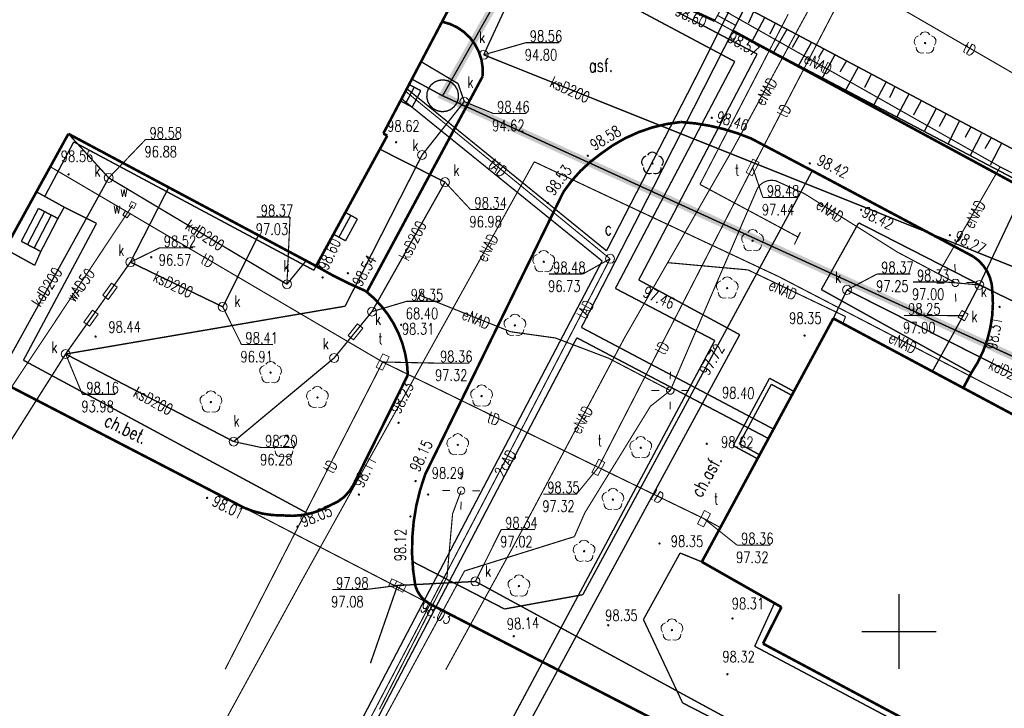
# Model space of a CAD drawing. Header units: metres. Extents: x 7501691 to 7504871, y 5814048 to 5814963.
# Tile 67 of 90: x 7504321 to 7504387, y 5814497 to 5814543. Entities that reach past the tile are written whole.
import ezdxf
from ezdxf.enums import TextEntityAlignment as Align

# ---------------------------------------------------------------- set-up
doc = ezdxf.new("R2010")
doc.units = ezdxf.units.M
doc.header["$MEASUREMENT"] = 0
for name, pattern in [('1', [0]), ('11', [3, 2.5, -0.5]), ('BUD', [0]), ('KOC', [1.5, 1, -0.5]), ('KOJ', [0]), ('UEB', [0]), ('UPC', [0]), ('UPG', [0]), ('UPK', [0]), ('UPT', [0]), ('UPW', [0]), ('WJD', [0]), ('WSQ', [1.75, 1.25, -0.5])]:
    doc.linetypes.add(name, pattern=pattern)
doc.layers.get('0').update_dxf_attribs({"linetype": 'CONTINUOUS'})
for name, color, linetype, lineweight in [('EBTPO_L_2', 7, 'CONTINUOUS', 15), ('EBTPO_L_6', 7, 'WJD', 18), ('EBUPP_L_1', 7, 'BUD', 35), ('EBUPP_L_3', 7, '1', 35), ('KRZYZE_L_0', 7, '1', 18), ('SDROK_T_0', 7, 'CONTINUOUS', 18), ('SDROK_T_1', 7, 'CONTINUOUS', 18), ('SDRPK_L_0', 7, 'KOJ', 35), ('SDRPK_L_1', 7, '11', 15), ('SDRPK_L_2', 7, 'KOC', 18), ('SDRPK_L_3', 7, 'KOJ', 35), ('SDRPK_L_5', 7, '11', 18), ('SZZPZ_T_0', 3, 'CONTINUOUS', 18), ('UCCOA_T_0', 6, 'CONTINUOUS', 18), ('UCCOC_T_0', 6, 'CONTINUOUS', 15), ('UCCOO_T_0', 6, 'CONTINUOUS', 15), ('UCCPA_T_1', 6, 'CONTINUOUS', 18), ('UCCPOR_L_1', 6, 'UPC', 18), ('UEEOO_T_0', 1, 'CONTINUOUS', 15), ('UEEPA_T_1', 7, 'CONTINUOUS', 18), ('UEEPA_T_2', 1, 'CONTINUOUS', 18), ('UEEPA_T_3', 1, 'CONTINUOUS', 18), ('UEEPON_L_0', 1, 'UEB', 15), ('UEEPON_L_1', 1, 'UEB', 15), ('UGGPON_L_1', 2, 'UPG', 15), ('UKKOA_T_0', 3, 'CONTINUOUS', 15), ('UKKOA_T_2', 34, 'CONTINUOUS', 15), ('UKKOC_T_0', 3, 'CONTINUOUS', 15), ('UKKOC_T_2', 34, 'CONTINUOUS', 15), ('UKKOO_T_0', 3, 'CONTINUOUS', 15), ('UKKOO_T_2', 34, 'CONTINUOUS', 15), ('UKKPA_L_5', 14, '11', 18), ('UKKPA_T_1', 7, 'CONTINUOUS', 18), ('UKKPA_T_5', 7, 'CONTINUOUS', 18), ('UKKPOD_L_1', 3, 'UPK', 18), ('UKKPOR_L_1', 34, 'UPK', 18), ('UTTOA_T_0', 30, 'CONTINUOUS', 15), ('UTTOC_T_0', 30, 'CONTINUOUS', 15), ('UTTOO_T_0', 30, 'CONTINUOUS', 15), ('UTTPA_T_1', 30, 'CONTINUOUS', 18), ('UTTPO_L_1', 30, 'UPT', 15), ('UWWOA_T_0', 150, 'CONTINUOUS', 15), ('UWWOO_T_0', 150, 'CONTINUOUS', 15), ('UWWPA_T_1', 7, 'CONTINUOUS', 18), ('UWWPO_L_1', 150, 'UPW', 15), ('WUKOS_T_1', 7, 'CONTINUOUS', 15), ('WUKPS_L_6', 7, 'WSQ', 18), ('WWRPH_T_0', 7, 'CONTINUOUS', 15), ('WWRPH_T_1', 7, 'CONTINUOUS', 18)]:
    doc.layers.add(name, color=color, linetype=linetype, lineweight=lineweight)
doc.layers.add('pomiar_18_12_2024', color=7, linetype='CONTINUOUS')
doc.layers.add('ZAKRES', color=7, linetype='CONTINUOUS')
doc.styles.add('STYL_ARIAL', font='simplex', dxfattribs={"width": 0.75, "oblique": 0.1})

# ---------------------------------------------------------------- blocks, each defined once
blk = doc.blocks.new('OTZL')
at = {"linetype": 'Continuous'}
blk.add_circle((0, 0), 0.045, dxfattribs=at)
for centre, start, end in [((0, 0.375), 30.14012, 149.85988), ((-0.357, 0.116), 102.14447, 221.86002), ((0.357, 0.116), 318.13998, 77.85553), ((-0.22, -0.303), 174.14818, 293.85423), ((0.22, -0.303), 246.14577, 5.85182)]:
    blk.add_arc(centre, 0.375, start, end, dxfattribs=at)
blk = doc.blocks.new('fdsgfdhgfjh')
at = {"color": 1, "const_width": 0.5}
blk.add_lwpolyline([(199.493, -172.243), (156.73, -247.896), (288.397, -308.04), (317.034, -289.46), (359.345, -311.135), (375.173, -272.058), (199.493, -172.243)], dxfattribs=at)
at = {"layer": 'EBTPO_L_2', "color": 7, "const_width": 0.075}
for points in [[(175.781, -241.32), (174.915, -242.881)], [(177.012, -241.904), (176.132, -243.552)], [(174.915, -242.881), (176.132, -243.552)], [(175.114, -242.523), (176.326, -243.189)]]:
    blk.add_lwpolyline(points, dxfattribs=at)
at = {"layer": 'EBTPO_L_6', "color": 7, "const_width": 0.09}
for points in [[(154.828, -247.322), (154.252, -248.417)], [(154.485, -247.142), (155.27, -247.555)], [(155.27, -247.555), (154.695, -248.65)], [(153.909, -248.236), (154.695, -248.65)], [(129.567, -254.314), (131.423, -255.337)], [(128.555, -257.624), (129.698, -255.421)], [(129.698, -255.421), (131.002, -256.097)], [(131.423, -255.337), (131.002, -256.097)], [(130.114, -255.636), (128.971, -257.84)], [(130.558, -255.867), (129.415, -258.07)], [(131.002, -256.097), (129.859, -258.3)], [(150.59, -255.891), (149.796, -257.345)], [(150.224, -255.691), (151.029, -256.13)], [(151.029, -256.13), (150.235, -257.585)], [(149.43, -257.145), (150.235, -257.585)], [(129.449, -259.224), (127.464, -258.13)], [(128.555, -257.624), (129.859, -258.3)], [(129.859, -258.3), (129.449, -259.224)], [(176.16, -271.272), (178.593, -266.771)], [(176.567, -271.151), (178.714, -267.177)], [(178.593, -266.771), (180.222, -267.651)], [(178.714, -267.177), (180.079, -267.915)], [(177.788, -272.152), (176.16, -271.272)], [(177.931, -271.889), (176.567, -271.151)]]:
    blk.add_lwpolyline(points, dxfattribs=at)
at = {"layer": 'EBUPP_L_1', "color": 7, "const_width": 0.175}
for points in [[(131.703, -250.438), (123.979, -264.454)], [(148.267, -259.276), (131.703, -250.438)], [(148.267, -259.276), (153.025, -250.561)], [(152.762, -250.417), (153.025, -250.561)], [(182.858, -262.774), (174.064, -279.043)], [(231.224, -288.631), (182.858, -262.774)], [(174.064, -279.043), (179.387, -282.067)], [(179.387, -282.067), (178.154, -284.506)], [(178.154, -284.506), (215.834, -304.612)]]:
    blk.add_lwpolyline(points, dxfattribs=at)
at = {"layer": 'EBUPP_L_3', "color": 7, "const_width": 0.175}
blk.add_lwpolyline([(158.798, -238.942), (152.762, -250.417)], dxfattribs=at)
at = {"layer": 'KRZYZE_L_0', "color": 7, "linetype": '1', "const_width": 0.09}
for points in [[(187.25, -286.2), (187.25, -281.2)], [(184.75, -283.7), (189.75, -283.7)]]:
    blk.add_lwpolyline(points, dxfattribs=at)
at = {"layer": 'pomiar_18_12_2024', "color": 214}
blk.add_point((170.761, -252.422), dxfattribs=at)
at = {"layer": 'SDRPK_L_0', "color": 7, "const_width": 0.175}
for points in [[(-68.946, -165.38), (143.458, -275.428)], [(171.905, -241.499), (174.915, -242.881)], [(176.132, -243.552), (210.558, -262.181)], [(167.324, -251.76), (168.116, -251.203), (168.958, -250.723), (169.841, -250.324), (170.758, -250.01), (171.7, -249.784), (172.659, -249.648)], [(172.659, -249.648), (173.625, -249.74), (174.582, -249.897), (175.527, -250.119), (176.455, -250.403), (177.362, -250.75)], [(181.454, -252.907), (177.362, -250.75)], [(164.812, -254.313), (165.348, -253.59), (165.949, -252.919), (166.609, -252.308), (167.324, -251.76)], [(192.2, -258.628), (181.454, -252.907)], [(164.812, -254.313), (155.557, -273.209)], [(192.2, -258.628), (192.57, -258.906), (192.888, -259.242), (193.145, -259.626), (193.335, -260.047), (193.452, -260.495), (193.494, -260.955)], [(151.572, -260.939), (150.447, -260.431), (149.345, -259.877), (148.267, -259.276)], [(151.572, -260.939), (152.12, -261.41), (152.618, -261.932), (153.063, -262.501), (153.45, -263.111), (153.774, -263.757), (154.034, -264.43), (154.226, -265.127), (154.349, -265.838), (154.401, -266.559)], [(193.494, -260.955), (193.529, -261.776), (193.484, -262.596), (193.358, -263.408), (193.153, -264.203), (192.871, -264.974), (192.514, -265.714), (192.086, -266.415)], [(150.75, -273.919), (154.401, -266.559)], [(192.086, -266.415), (191.548, -267.42)], [(154.906, -280.66), (154.756, -279.59), (154.687, -278.511), (154.7, -277.431), (154.794, -276.354), (154.969, -275.287), (155.224, -274.237), (155.557, -273.209)], [(150.75, -273.919), (150.479, -274.342), (150.135, -274.71), (149.732, -275.009), (149.28, -275.231)], [(149.28, -275.231), (148.678, -275.539), (148.041, -275.766), (147.38, -275.911), (146.707, -275.969), (146.031, -275.939)], [(146.031, -275.939), (145.371, -275.918), (144.716, -275.825), (144.076, -275.661), (143.458, -275.428)], [(155.83, -281.83), (155.521, -281.607), (155.259, -281.332), (155.051, -281.012), (154.906, -280.66)], [(155.83, -281.83), (206.72, -308.03)]]:
    blk.add_lwpolyline(points, dxfattribs=at)
at = {"layer": 'SDRPK_L_1', "color": 7, "const_width": 0.075}
blk.add_lwpolyline([(143.458, -275.428), (155.83, -281.83)], dxfattribs=at)
at = {"layer": 'SDRPK_L_2', "color": 7, "const_width": 0.09}
for points in [[(181.454, -252.907), (166.105, -281.236)], [(184.554, -256.385), (182.055, -260.845)], [(184.554, -256.385), (193.494, -260.955)], [(154.709, -279.018), (160.868, -282.193)]]:
    blk.add_lwpolyline(points, dxfattribs=at)
at = {"layer": 'SDRPK_L_3', "color": 7, "const_width": 0.175}
for points in [[(156.681, -242.942), (157.214, -243.094), (157.716, -243.331), (158.172, -243.646), (158.572, -244.031), (158.903, -244.476), (159.157, -244.969), (159.328, -245.497), (159.411, -246.045), (159.404, -246.6)], [(151.676, -260.982), (159.404, -246.6)]]:
    blk.add_lwpolyline(points, dxfattribs=at)
at = {"layer": 'SDRPK_L_5', "color": 7, "const_width": 0.09}
for points in [[(130.122, -254.62), (132.061, -250.977)], [(132.061, -250.977), (148.12, -259.558)], [(133.582, -256.424), (131.423, -255.337)], [(128.695, -265.569), (133.582, -256.424)], [(148.12, -259.558), (148.267, -259.276)], [(182.055, -260.845), (192.086, -266.415)], [(147.764, -275.838), (128.695, -265.569)], [(172.61, -278.45), (170.158, -282.898)], [(174.064, -279.043), (172.61, -278.45)], [(160.868, -282.193), (166.105, -281.236)], [(178.897, -281.857), (177.6, -284.684)], [(170.158, -282.898), (172.777, -288.468)], [(177.6, -284.684), (201.145, -297.183)], [(172.777, -288.468), (195.381, -300.063)]]:
    blk.add_lwpolyline(points, dxfattribs=at)
at = {"layer": 'SZZPZ_T_0', "color": 7}
for points in [[(188.667, -243.813), (188.804, -243.676), (188.991, -243.626), (189.178, -243.676), (189.315, -243.813)], [(188.355, -244.511), (188.267, -244.338), (188.278, -244.145), (188.383, -243.982), (188.555, -243.894)], [(189.426, -243.894), (189.599, -243.982), (189.704, -244.144), (189.714, -244.338), (189.627, -244.51)], [(188.922, -245.022), (188.731, -245.052), (188.55, -244.983), (188.428, -244.833), (188.397, -244.641)], [(188.991, -244.331), (189.023, -244.344), (189.036, -244.376), (189.023, -244.408), (188.991, -244.421), (188.959, -244.408), (188.946, -244.376), (188.959, -244.344), (188.991, -244.331)], [(189.584, -244.641), (189.554, -244.832), (189.432, -244.983), (189.251, -245.052), (189.06, -245.022)], [(176.82, -257.719), (176.732, -257.546), (176.743, -257.353), (176.848, -257.19), (177.02, -257.102)], [(177.132, -257.021), (177.269, -256.884), (177.456, -256.834), (177.643, -256.884), (177.78, -257.021)], [(177.891, -257.102), (178.064, -257.19), (178.169, -257.353), (178.18, -257.546), (178.092, -257.719)], [(177.387, -258.231), (177.196, -258.261), (177.015, -258.191), (176.893, -258.041), (176.863, -257.85)], [(177.456, -257.539), (177.488, -257.553), (177.501, -257.584), (177.488, -257.616), (177.456, -257.629), (177.424, -257.616), (177.411, -257.584), (177.424, -257.553), (177.456, -257.539)], [(178.049, -257.85), (178.019, -258.041), (177.897, -258.191), (177.716, -258.261), (177.525, -258.231)], [(162.854, -259.118), (162.766, -258.945), (162.777, -258.752), (162.882, -258.589), (163.054, -258.501)], [(163.166, -258.42), (163.303, -258.283), (163.49, -258.233), (163.677, -258.283), (163.814, -258.42)], [(163.925, -258.501), (164.098, -258.589), (164.203, -258.751), (164.213, -258.945), (164.126, -259.118)], [(163.421, -259.63), (163.23, -259.66), (163.049, -259.59), (162.927, -259.44), (162.896, -259.249)], [(163.49, -258.938), (163.522, -258.952), (163.535, -258.983), (163.522, -259.015), (163.49, -259.028), (163.458, -259.015), (163.445, -258.983), (163.458, -258.952), (163.49, -258.938)], [(164.083, -259.248), (164.053, -259.44), (163.931, -259.59), (163.75, -259.66), (163.559, -259.63)], [(175.436, -260.18), (175.573, -260.044), (175.76, -259.994), (175.948, -260.044), (176.085, -260.18)], [(175.125, -260.878), (175.037, -260.705), (175.047, -260.512), (175.153, -260.35), (175.325, -260.261)], [(175.761, -260.699), (175.792, -260.712), (175.806, -260.744), (175.792, -260.776), (175.761, -260.789), (175.729, -260.776), (175.716, -260.744), (175.729, -260.712), (175.761, -260.699)], [(176.196, -260.261), (176.368, -260.349), (176.474, -260.512), (176.484, -260.705), (176.397, -260.878)], [(175.692, -261.39), (175.501, -261.42), (175.32, -261.351), (175.198, -261.2), (175.167, -261.009)], [(176.354, -261.009), (176.323, -261.2), (176.202, -261.35), (176.021, -261.42), (175.829, -261.39)], [(161.238, -262.677), (161.375, -262.54), (161.562, -262.49), (161.749, -262.54), (161.886, -262.677)], [(160.926, -263.374), (160.838, -263.202), (160.849, -263.008), (160.954, -262.846), (161.126, -262.758)], [(161.562, -263.195), (161.594, -263.208), (161.607, -263.24), (161.594, -263.272), (161.562, -263.285), (161.53, -263.272), (161.517, -263.24), (161.53, -263.208), (161.562, -263.195)], [(161.997, -262.757), (162.17, -262.846), (162.275, -263.008), (162.286, -263.202), (162.198, -263.374)], [(161.493, -263.886), (161.302, -263.916), (161.121, -263.847), (160.999, -263.696), (160.969, -263.505)], [(162.156, -263.505), (162.125, -263.696), (162.003, -263.847), (161.822, -263.916), (161.631, -263.886)], [(144.591, -266.532), (144.503, -266.36), (144.514, -266.166), (144.619, -266.004), (144.791, -265.916)], [(144.902, -265.835), (145.04, -265.698), (145.227, -265.648), (145.414, -265.698), (145.551, -265.835)], [(145.662, -265.915), (145.835, -266.004), (145.94, -266.166), (145.95, -266.359), (145.863, -266.532)], [(145.158, -267.044), (144.967, -267.074), (144.786, -267.005), (144.664, -266.854), (144.633, -266.663)], [(145.227, -266.353), (145.259, -266.366), (145.272, -266.398), (145.259, -266.43), (145.227, -266.443), (145.195, -266.43), (145.182, -266.398), (145.195, -266.366), (145.227, -266.353)], [(145.82, -266.663), (145.79, -266.854), (145.668, -267.005), (145.487, -267.074), (145.296, -267.044)], [(148.029, -267.497), (148.166, -267.36), (148.353, -267.31), (148.54, -267.36), (148.677, -267.497)], [(159.01, -267.399), (159.148, -267.262), (159.335, -267.212), (159.522, -267.262), (159.659, -267.399)], [(140.601, -268.495), (140.513, -268.322), (140.524, -268.129), (140.629, -267.966), (140.801, -267.878)], [(140.912, -267.797), (141.05, -267.661), (141.237, -267.61), (141.424, -267.66), (141.561, -267.797)], [(141.672, -267.878), (141.845, -267.966), (141.95, -268.129), (141.96, -268.322), (141.873, -268.495)], [(147.717, -268.195), (147.629, -268.022), (147.64, -267.829), (147.745, -267.666), (147.917, -267.578)], [(148.788, -267.578), (148.961, -267.666), (149.066, -267.828), (149.077, -268.022), (148.989, -268.194)], [(158.699, -268.097), (158.611, -267.924), (158.622, -267.731), (158.727, -267.568), (158.899, -267.48)], [(159.335, -267.917), (159.367, -267.931), (159.38, -267.962), (159.367, -267.994), (159.335, -268.007), (159.303, -267.994), (159.29, -267.962), (159.303, -267.931), (159.335, -267.917)], [(159.77, -267.48), (159.943, -267.568), (160.048, -267.73), (160.058, -267.924), (159.971, -268.096)], [(141.168, -269.007), (140.977, -269.037), (140.796, -268.967), (140.674, -268.817), (140.643, -268.626)], [(141.237, -268.316), (141.269, -268.329), (141.282, -268.361), (141.269, -268.392), (141.237, -268.406), (141.205, -268.392), (141.192, -268.361), (141.205, -268.329), (141.237, -268.316)], [(141.83, -268.626), (141.8, -268.817), (141.678, -268.967), (141.497, -269.037), (141.306, -269.007)], [(148.284, -268.707), (148.093, -268.736), (147.912, -268.667), (147.79, -268.516), (147.759, -268.325)], [(148.353, -268.015), (148.385, -268.028), (148.398, -268.06), (148.385, -268.092), (148.353, -268.105), (148.321, -268.092), (148.308, -268.06), (148.321, -268.028), (148.353, -268.015)], [(148.946, -268.325), (148.916, -268.516), (148.794, -268.667), (148.613, -268.736), (148.422, -268.706)], [(159.266, -268.609), (159.075, -268.639), (158.894, -268.569), (158.772, -268.419), (158.741, -268.228)], [(159.928, -268.227), (159.898, -268.419), (159.776, -268.569), (159.595, -268.639), (159.404, -268.609)], [(145.801, -270.789), (145.938, -270.653), (146.125, -270.602), (146.312, -270.652), (146.45, -270.789)], [(157.415, -270.658), (157.552, -270.521), (157.739, -270.471), (157.926, -270.521), (158.063, -270.658)], [(145.49, -271.487), (145.402, -271.314), (145.412, -271.121), (145.517, -270.958), (145.69, -270.87)], [(146.561, -270.87), (146.733, -270.958), (146.839, -271.121), (146.849, -271.314), (146.761, -271.487)], [(157.103, -271.356), (157.016, -271.183), (157.026, -270.99), (157.131, -270.827), (157.304, -270.739)], [(157.739, -271.176), (157.771, -271.19), (157.784, -271.221), (157.771, -271.253), (157.739, -271.266), (157.707, -271.253), (157.694, -271.221), (157.707, -271.19), (157.739, -271.176)], [(158.175, -270.739), (158.347, -270.827), (158.452, -270.989), (158.463, -271.183), (158.375, -271.356)], [(169.34, -271.553), (169.253, -271.381), (169.263, -271.187), (169.368, -271.025), (169.541, -270.937)], [(169.652, -270.856), (169.789, -270.719), (169.976, -270.669), (170.163, -270.719), (170.3, -270.856)], [(170.412, -270.936), (170.584, -271.025), (170.69, -271.187), (170.7, -271.38), (170.612, -271.553)], [(146.057, -271.999), (145.865, -272.029), (145.685, -271.959), (145.563, -271.809), (145.532, -271.618)], [(146.125, -271.308), (146.157, -271.321), (146.17, -271.353), (146.157, -271.384), (146.125, -271.397), (146.094, -271.384), (146.08, -271.353), (146.094, -271.321), (146.125, -271.308)], [(146.719, -271.618), (146.688, -271.809), (146.566, -271.959), (146.386, -272.029), (146.194, -271.999)], [(157.671, -271.868), (157.479, -271.898), (157.298, -271.828), (157.177, -271.678), (157.146, -271.487)], [(158.333, -271.486), (158.302, -271.678), (158.18, -271.828), (157.999, -271.897), (157.808, -271.868)], [(169.908, -272.065), (169.716, -272.095), (169.536, -272.026), (169.414, -271.875), (169.383, -271.684)], [(169.976, -271.374), (170.008, -271.387), (170.021, -271.419), (170.008, -271.451), (169.976, -271.464), (169.945, -271.451), (169.931, -271.419), (169.945, -271.387), (169.976, -271.374)], [(170.57, -271.684), (170.539, -271.875), (170.417, -272.026), (170.236, -272.095), (170.045, -272.065)], [(167.479, -275.012), (167.391, -274.839), (167.401, -274.646), (167.507, -274.483), (167.679, -274.395)], [(167.79, -274.314), (167.928, -274.178), (168.115, -274.127), (168.302, -274.177), (168.439, -274.314)], [(168.55, -274.395), (168.723, -274.483), (168.828, -274.646), (168.838, -274.839), (168.751, -275.012)], [(168.046, -275.524), (167.855, -275.554), (167.674, -275.484), (167.552, -275.334), (167.521, -275.143)], [(168.115, -274.833), (168.146, -274.846), (168.16, -274.878), (168.146, -274.909), (168.115, -274.923), (168.083, -274.909), (168.07, -274.878), (168.083, -274.846), (168.115, -274.833)], [(168.708, -275.143), (168.678, -275.334), (168.556, -275.484), (168.375, -275.554), (168.184, -275.524)], [(165.551, -278.471), (165.463, -278.298), (165.473, -278.105), (165.579, -277.942), (165.751, -277.854)], [(165.862, -277.773), (165.999, -277.636), (166.186, -277.586), (166.374, -277.636), (166.511, -277.773)], [(166.622, -277.854), (166.794, -277.942), (166.9, -278.104), (166.91, -278.298), (166.823, -278.47)], [(166.187, -278.291), (166.218, -278.304), (166.232, -278.336), (166.218, -278.368), (166.187, -278.381), (166.155, -278.368), (166.142, -278.336), (166.155, -278.304), (166.187, -278.291)], [(166.118, -278.982), (165.927, -279.012), (165.746, -278.943), (165.624, -278.793), (165.593, -278.601)], [(166.78, -278.601), (166.749, -278.792), (166.628, -278.943), (166.447, -279.012), (166.255, -278.982)], [(161.195, -280.799), (161.107, -280.626), (161.117, -280.433), (161.223, -280.27), (161.395, -280.182)], [(161.506, -280.101), (161.644, -279.965), (161.831, -279.914), (162.018, -279.965), (162.155, -280.101)], [(162.266, -280.182), (162.439, -280.27), (162.544, -280.433), (162.554, -280.626), (162.467, -280.799)], [(161.762, -281.311), (161.571, -281.341), (161.39, -281.271), (161.268, -281.121), (161.237, -280.93)], [(161.831, -280.62), (161.863, -280.633), (161.876, -280.665), (161.863, -280.696), (161.831, -280.71), (161.799, -280.696), (161.786, -280.665), (161.799, -280.633), (161.831, -280.62)], [(162.424, -280.93), (162.394, -281.121), (162.272, -281.271), (162.091, -281.341), (161.9, -281.311)], [(171.429, -283.739), (171.341, -283.566), (171.351, -283.373), (171.457, -283.21), (171.629, -283.122)], [(171.74, -283.041), (171.877, -282.904), (172.064, -282.854), (172.252, -282.904), (172.389, -283.041)], [(172.5, -283.122), (172.672, -283.21), (172.778, -283.372), (172.788, -283.566), (172.701, -283.738)], [(172.065, -283.559), (172.096, -283.573), (172.11, -283.604), (172.096, -283.636), (172.065, -283.649), (172.033, -283.636), (172.02, -283.604), (172.033, -283.573), (172.065, -283.559)], [(171.996, -284.251), (171.804, -284.281), (171.624, -284.211), (171.502, -284.061), (171.471, -283.87)], [(172.658, -283.869), (172.627, -284.061), (172.505, -284.211), (172.325, -284.281), (172.133, -284.251)]]:
    blk.add_lwpolyline(points, dxfattribs=at)
at = {"layer": 'UCCOC_T_0', "color": 6, "const_width": 0.075}
for points in [[(167.929, -258.79), (166.102, -259.808)], [(163.849, -259.809), (166.102, -259.808)]]:
    blk.add_lwpolyline(points, dxfattribs=at)
at = {"layer": 'UCCPA_T_1', "color": 7}
blk.add_lwpolyline([(167.929, -258.49), (168.079, -258.53), (168.189, -258.64), (168.229, -258.79), (168.189, -258.94), (168.079, -259.05), (167.929, -259.09), (167.779, -259.05), (167.669, -258.94), (167.629, -258.79), (167.669, -258.64), (167.779, -258.53), (167.929, -258.49)], dxfattribs=at)
at = {"layer": 'UCCPOR_L_1', "color": 6, "const_width": 0.09}
for points in [[(161.097, -236.33), (177.758, -245.106)], [(159.468, -236.663), (176.262, -245.605)], [(179.507, -236.939), (170.93, -253.8)], [(178.728, -236.573), (173.462, -247.063)], [(176.262, -245.605), (168.283, -260.77)], [(177.758, -245.106), (169.846, -260.204)], [(167.692, -258.256), (154.364, -247.444)], [(173.462, -247.063), (167.692, -258.256)], [(167.397, -258.935), (154.031, -248.13)], [(170.93, -253.8), (166.01, -263.377)], [(167.397, -258.935), (147.023, -297.782)], [(168.283, -260.77), (174.93, -264.249)], [(169.846, -260.204), (176.597, -263.861)], [(166.01, -263.377), (178.859, -270.172)], [(147.813, -298.219), (165.706, -264.069)], [(158.143, -297.87), (176.597, -263.861)], [(165.706, -264.069), (178.519, -270.8)], [(174.93, -264.249), (157.045, -297.638)]]:
    blk.add_lwpolyline(points, dxfattribs=at)
at = {"layer": 'UEEPA_T_1', "color": 7}
for points in [[(171.957, -266.841), (171.958, -266.341)], [(170.706, -267.589), (171.206, -267.59)], [(171.956, -267.341), (172.091, -267.38), (172.184, -267.487), (172.204, -267.626), (172.145, -267.754), (172.027, -267.831), (171.886, -267.831), (171.767, -267.754), (171.709, -267.626), (171.729, -267.487), (171.821, -267.38), (171.956, -267.341)], [(172.706, -267.592), (173.206, -267.593)], [(171.955, -268.341), (171.954, -268.841)]]:
    blk.add_lwpolyline(points, dxfattribs=at)
at = {"layer": 'UEEPA_T_2', "color": 7}
for points in [[(157.975, -273.539), (157.979, -273.039)], [(156.718, -274.279), (157.218, -274.283)], [(157.968, -274.039), (158.104, -274.079), (158.196, -274.186), (158.216, -274.325), (158.157, -274.453), (158.039, -274.529), (157.898, -274.529), (157.78, -274.453), (157.721, -274.325), (157.741, -274.186), (157.833, -274.079), (157.968, -274.039)], [(158.718, -274.296), (159.218, -274.3)], [(157.962, -275.039), (157.958, -275.539)]]:
    blk.add_lwpolyline(points, dxfattribs=at)
at = {"layer": 'UEEPA_T_3', "color": 7}
for points in [[(191.006, -259.642), (190.995, -259.142)], [(189.772, -260.419), (190.272, -260.408)], [(191.022, -260.142), (191.157, -260.181), (191.249, -260.288), (191.269, -260.427), (191.211, -260.555), (191.092, -260.632), (190.952, -260.632), (190.833, -260.555), (190.774, -260.427), (190.794, -260.288), (190.887, -260.181), (191.022, -260.142)], [(191.772, -260.376), (192.272, -260.365)], [(191.038, -261.141), (191.049, -261.641)]]:
    blk.add_lwpolyline(points, dxfattribs=at)
at = {"layer": 'UEEPON_L_0', "color": 1, "const_width": 0.075}
for points in [[(157.968, -274.289), (157.396, -275.827)], [(157.396, -275.827), (157.022, -280.049)], [(157.022, -280.049), (152.5, -288.903)]]:
    blk.add_lwpolyline(points, dxfattribs=at)
at = {"layer": 'UEEPON_L_1', "color": 1, "const_width": 0.075}
for points in [[(183.314, -238.277), (176.166, -251.413)], [(175.211, -242.009), (194.014, -252.645)], [(176.166, -251.413), (168.886, -264.084)], [(162.857, -252.306), (147.399, -280.141)], [(179.205, -259.979), (162.857, -252.306)], [(194.014, -252.645), (189.875, -259.784)], [(194.014, -252.645), (200.819, -256.117)], [(177.682, -254.316), (177.795, -254.061), (177.97, -253.844), (178.194, -253.677), (178.452, -253.573), (178.729, -253.538), (179.005, -253.574)], [(179.005, -253.574), (180.915, -254.431)], [(171.956, -267.591), (177.682, -254.316)], [(180.915, -254.431), (187.164, -258.353)], [(187.164, -258.353), (191.022, -260.392)], [(177.158, -259.533), (171.78, -259.047)], [(183.675, -262.65), (177.158, -259.533)], [(179.205, -259.979), (198.867, -270.184)], [(154.976, -261.653), (155.358, -260.922)], [(155.212, -261.231), (161.273, -263.664)], [(183.507, -263.092), (183.675, -262.65)], [(161.273, -263.664), (164.266, -264.08)], [(168.886, -264.084), (161.778, -277.421)], [(164.266, -264.08), (167.82, -265.43)], [(167.82, -265.43), (171.956, -267.591)], [(171.956, -267.591), (170.629, -268.643)], [(170.629, -268.643), (166.241, -275.76)], [(166.241, -275.76), (165.543, -277.356)], [(161.778, -277.421), (156.937, -286.255)], [(165.543, -277.356), (158.194, -279.652)], [(158.194, -279.652), (152.812, -289.556)], [(147.399, -280.141), (138.822, -295.805)]]:
    blk.add_lwpolyline(points, dxfattribs=at)
at = {"layer": 'UGGPON_L_1', "color": 2, "const_width": 0.075}
for points in [[(179.838, -242.448), (173.938, -253.817)], [(173.938, -253.817), (180.485, -257.328)], [(180.258, -257.825), (180.656, -257.005)]]:
    blk.add_lwpolyline(points, dxfattribs=at)
at = {"layer": 'UKKOC_T_0', "color": 3, "const_width": 0.075}
for points in [[(134.401, -253.381), (136.863, -250.818)], [(136.863, -250.818), (139.089, -250.817)], [(144.301, -256), (146.526, -256)], [(146.317, -260.489), (146.526, -256)], [(183.771, -260.866), (185.793, -259.803)], [(185.793, -259.803), (188.019, -259.803)], [(158.926, -280.352), (160.649, -276.879)], [(160.649, -276.879), (162.901, -276.878)], [(149.346, -280.894), (151.571, -280.894)], [(153.71, -280.623), (151.571, -280.894)]]:
    blk.add_lwpolyline(points, dxfattribs=at)
at = {"layer": 'UKKOC_T_2', "color": 34, "const_width": 0.075}
for points in [[(159.475, -245.158), (162.292, -244.349)], [(162.292, -244.349), (164.545, -244.348)], [(158.178, -248.283), (160.109, -249.075)], [(160.109, -249.075), (162.334, -249.074)], [(156.89, -253.666), (158.593, -255.497)], [(158.593, -255.497), (160.845, -255.496)], [(135.855, -259.011), (137.81, -258.056)], [(137.81, -258.056), (140.036, -258.056)], [(188.183, -260.344), (190.408, -260.343)], [(192.624, -260.535), (190.408, -260.343)], [(142.028, -262.003), (143.277, -264.519)], [(152.002, -262.323), (154.333, -261.629)], [(154.333, -261.629), (156.586, -261.628)], [(187.587, -262.582), (189.812, -262.582)], [(191.544, -262.592), (189.812, -262.582)], [(143.277, -264.519), (145.394, -264.519)], [(131.518, -265.153), (132.637, -267.846)], [(132.637, -267.846), (134.835, -267.846)], [(142.759, -271.004), (144.587, -271.398)], [(144.587, -271.398), (146.813, -271.398)]]:
    blk.add_lwpolyline(points, dxfattribs=at)
at = {"layer": 'UKKPA_L_5', "color": 14, "const_width": 0.09}
blk.add_lwpolyline([(155.889, -248.548), (155.74, -248.284), (155.671, -247.99), (155.687, -247.687), (155.788, -247.402), (155.965, -247.157), (156.205, -246.971), (156.487, -246.861), (156.788, -246.834), (157.085, -246.893), (157.353, -247.034), (157.571, -247.244), (157.72, -247.508), (157.789, -247.802), (157.773, -248.105), (157.672, -248.39), (157.495, -248.635), (157.255, -248.821), (156.974, -248.931), (156.672, -248.958), (156.375, -248.899), (156.107, -248.758), (155.889, -248.548)], dxfattribs=at)
at = {"layer": 'UKKPA_T_1', "color": 7}
for points in [[(134.401, -253.081), (134.551, -253.121), (134.661, -253.231), (134.701, -253.381), (134.661, -253.531), (134.551, -253.641), (134.401, -253.681), (134.251, -253.641), (134.141, -253.531), (134.101, -253.381), (134.141, -253.231), (134.251, -253.121), (134.401, -253.081)], [(146.317, -260.189), (146.467, -260.229), (146.577, -260.339), (146.617, -260.489), (146.577, -260.639), (146.467, -260.749), (146.317, -260.789), (146.167, -260.749), (146.057, -260.639), (146.017, -260.489), (146.057, -260.339), (146.167, -260.229), (146.317, -260.189)], [(183.771, -260.566), (183.922, -260.606), (184.031, -260.716), (184.071, -260.866), (184.031, -261.016), (183.922, -261.126), (183.771, -261.166), (183.622, -261.126), (183.512, -261.016), (183.471, -260.866), (183.512, -260.716), (183.622, -260.606), (183.771, -260.566)], [(153.128, -280.624), (153.343, -280.172)], [(153.343, -280.172), (154.291, -280.623)], [(153.444, -280.774), (153.659, -280.322)], [(153.761, -280.924), (153.975, -280.472)], [(158.926, -280.052), (159.076, -280.092), (159.186, -280.202), (159.226, -280.352), (159.186, -280.502), (159.076, -280.612), (158.926, -280.652), (158.776, -280.612), (158.667, -280.502), (158.626, -280.352), (158.667, -280.202), (158.776, -280.092), (158.926, -280.052)], [(154.077, -281.074), (153.128, -280.624)], [(154.291, -280.623), (154.077, -281.074)]]:
    blk.add_lwpolyline(points, dxfattribs=at)
at = {"layer": 'UKKPA_T_5', "color": 7}
for points in [[(159.475, -244.858), (159.625, -244.899), (159.734, -245.008), (159.775, -245.158), (159.734, -245.308), (159.625, -245.418), (159.475, -245.458), (159.325, -245.418), (159.215, -245.308), (159.175, -245.158), (159.215, -245.008), (159.325, -244.899), (159.475, -244.858)], [(158.178, -247.983), (158.328, -248.024), (158.438, -248.133), (158.478, -248.283), (158.438, -248.433), (158.328, -248.543), (158.178, -248.583), (158.028, -248.543), (157.918, -248.433), (157.878, -248.283), (157.918, -248.133), (158.028, -248.024), (158.178, -247.983)], [(155.352, -251.558), (155.502, -251.599), (155.612, -251.708), (155.652, -251.858), (155.612, -252.008), (155.502, -252.118), (155.352, -252.158), (155.202, -252.118), (155.092, -252.008), (155.052, -251.858), (155.092, -251.708), (155.202, -251.599), (155.352, -251.558)], [(156.89, -253.366), (157.04, -253.407), (157.15, -253.516), (157.19, -253.666), (157.15, -253.816), (157.04, -253.926), (156.89, -253.966), (156.74, -253.926), (156.63, -253.816), (156.59, -253.666), (156.63, -253.516), (156.74, -253.407), (156.89, -253.366)], [(135.855, -258.711), (136.004, -258.751), (136.114, -258.861), (136.155, -259.011), (136.114, -259.161), (136.004, -259.271), (135.855, -259.311), (135.704, -259.271), (135.595, -259.161), (135.554, -259.011), (135.595, -258.861), (135.704, -258.751), (135.855, -258.711)], [(134.589, -260.417), (133.995, -261.222)], [(134.371, -261.499), (134.964, -260.694)], [(134.964, -260.694), (134.589, -260.417)], [(192.624, -260.235), (192.774, -260.275), (192.884, -260.385), (192.924, -260.535), (192.884, -260.685), (192.774, -260.795), (192.624, -260.835), (192.474, -260.795), (192.364, -260.685), (192.324, -260.535), (192.364, -260.385), (192.474, -260.275), (192.624, -260.235)], [(133.995, -261.222), (134.371, -261.499)], [(142.028, -261.703), (142.178, -261.743), (142.287, -261.853), (142.328, -262.003), (142.287, -262.153), (142.178, -262.263), (142.028, -262.303), (141.878, -262.263), (141.768, -262.153), (141.728, -262.003), (141.768, -261.853), (141.878, -261.743), (142.028, -261.703)], [(152.002, -262.023), (152.151, -262.064), (152.261, -262.173), (152.302, -262.323), (152.261, -262.473), (152.151, -262.583), (152.002, -262.623), (151.851, -262.583), (151.742, -262.473), (151.702, -262.323), (151.742, -262.173), (151.851, -262.064), (152.002, -262.023)], [(133.306, -262.215), (132.73, -263.032)], [(133.112, -263.301), (133.688, -262.484)], [(133.688, -262.484), (133.306, -262.215)], [(191.446, -262.253), (191.204, -262.69)], [(191.204, -262.69), (191.641, -262.932)], [(191.884, -262.495), (191.446, -262.253)], [(191.641, -262.932), (191.884, -262.495)], [(132.73, -263.032), (133.112, -263.301)], [(151.04, -263.131), (150.407, -263.906)], [(151.401, -263.427), (151.04, -263.131)], [(150.407, -263.906), (150.769, -264.201)], [(150.769, -264.201), (151.401, -263.427)], [(131.518, -264.853), (131.668, -264.893), (131.778, -265.003), (131.818, -265.153), (131.778, -265.303), (131.668, -265.413), (131.518, -265.453), (131.368, -265.413), (131.258, -265.303), (131.218, -265.153), (131.258, -265.003), (131.368, -264.893), (131.518, -264.853)], [(149.475, -265.116), (149.625, -265.157), (149.735, -265.266), (149.775, -265.416), (149.735, -265.566), (149.625, -265.676), (149.475, -265.716), (149.325, -265.676), (149.215, -265.566), (149.175, -265.416), (149.215, -265.266), (149.325, -265.157), (149.475, -265.116)], [(142.759, -270.704), (142.908, -270.744), (143.018, -270.854), (143.059, -271.004), (143.018, -271.154), (142.908, -271.264), (142.759, -271.304), (142.609, -271.264), (142.499, -271.154), (142.458, -271.004), (142.499, -270.854), (142.609, -270.744), (142.759, -270.704)]]:
    blk.add_lwpolyline(points, dxfattribs=at)
at = {"layer": 'UKKPOD_L_1', "color": 3, "const_width": 0.09}
for points in [[(134.401, -253.381), (131.703, -250.438)], [(126.381, -267.893), (134.401, -253.381)], [(134.401, -253.381), (146.317, -260.489)], [(146.317, -260.489), (147.599, -258.919)], [(183.771, -260.866), (182.858, -262.774)], [(183.771, -260.866), (202.882, -270.517)], [(158.926, -280.352), (153.71, -280.623)], [(233.505, -320.857), (158.926, -280.352)], [(153.71, -280.623), (151.902, -285.819)]]:
    blk.add_lwpolyline(points, dxfattribs=at)
at = {"layer": 'UKKPOR_L_1', "color": 34, "const_width": 0.09}
for points in [[(159.475, -245.158), (164.228, -234.916)], [(202.763, -239.106), (192.624, -260.535)], [(157.762, -247.082), (155.31, -245.628)], [(199.275, -261.074), (159.475, -245.158)], [(156.73, -247.896), (154.696, -246.794)], [(158.178, -248.283), (157.762, -247.082)], [(155.352, -251.858), (158.178, -248.283)], [(152.531, -251.465), (156.89, -253.666)], [(150.206, -261.958), (155.352, -251.858)], [(135.855, -259.011), (138.412, -254.018)], [(156.89, -253.666), (152.002, -262.323)], [(142.028, -262.003), (144.411, -257.218)], [(131.518, -265.153), (135.855, -259.011)], [(135.855, -259.011), (142.028, -262.003)], [(192.624, -260.535), (191.544, -262.592)], [(192.624, -260.535), (198.402, -263.319)], [(131.518, -265.153), (150.206, -261.958)], [(152.002, -262.323), (149.475, -265.416)], [(191.544, -262.592), (189.481, -266.315)], [(131.518, -265.153), (109.651, -299.69)], [(142.759, -271.004), (131.518, -265.153)], [(149.475, -265.416), (142.759, -271.004)]]:
    blk.add_lwpolyline(points, dxfattribs=at)
at = {"layer": 'UTTOC_T_0', "color": 30, "const_width": 0.075}
for points in [[(177.461, -252.683), (178.149, -254.696)], [(178.149, -254.696), (180.429, -254.696)], [(152.719, -265.688), (156.286, -265.76)], [(156.286, -265.76), (158.512, -265.76)], [(167.144, -272.731), (165.685, -274.512)], [(163.459, -274.513), (165.685, -274.512)], [(174.211, -276.159), (176.419, -277.925)], [(176.419, -277.925), (178.645, -277.925)]]:
    blk.add_lwpolyline(points, dxfattribs=at)
at = {"layer": 'UTTPA_T_1', "color": 7}
for points in [[(177.483, -252.131), (177.025, -253.02)], [(177.898, -252.345), (177.483, -252.131)], [(177.439, -253.234), (177.898, -252.345)], [(177.025, -253.02), (177.439, -253.234)], [(152.729, -265.136), (152.29, -266.035)], [(152.709, -266.24), (153.148, -265.341)], [(153.148, -265.341), (152.729, -265.136)], [(152.29, -266.035), (152.709, -266.24)], [(167.175, -272.18), (166.702, -273.061)], [(167.113, -273.282), (167.586, -272.401)], [(167.586, -272.401), (167.175, -272.18)], [(166.702, -273.061), (167.113, -273.282)], [(174.24, -275.608), (173.769, -276.491)], [(174.181, -276.71), (174.652, -275.828)], [(174.652, -275.828), (174.24, -275.608)], [(173.769, -276.491), (174.181, -276.71)]]:
    blk.add_lwpolyline(points, dxfattribs=at)
at = {"layer": 'UTTPO_L_1', "color": 30, "const_width": 0.075}
for points in [[(177.461, -252.683), (184.01, -240.108)], [(184.01, -240.108), (205.07, -252.281)], [(167.929, -258.79), (154.272, -247.611)], [(152.719, -265.688), (130.491, -252.637)], [(167.144, -272.731), (177.461, -252.683)], [(167.929, -258.79), (160.719, -272.653)], [(152.719, -265.688), (142.185, -286.224)], [(167.144, -272.731), (152.719, -265.688)], [(160.719, -272.653), (146.487, -299.819)], [(174.211, -276.159), (167.144, -272.731)], [(174.211, -276.159), (175.303, -276.75)]]:
    blk.add_lwpolyline(points, dxfattribs=at)
at = {"layer": 'UWWPA_T_1', "color": 7}
for points in [[(135.912, -254.963), (135.766, -255.281)], [(135.766, -255.281), (136.085, -255.427)], [(136.23, -255.109), (135.912, -254.963)], [(136.085, -255.427), (136.23, -255.109)], [(135.532, -255.577), (135.341, -255.87)], [(135.341, -255.87), (135.634, -256.061)], [(135.825, -255.767), (135.532, -255.577)], [(135.634, -256.061), (135.825, -255.767)]]:
    blk.add_lwpolyline(points, dxfattribs=at)
at = {"layer": 'UWWPO_L_1', "color": 150, "const_width": 0.075}
for points in [[(135.998, -255.195), (135.583, -255.819)], [(135.583, -255.819), (114.188, -287.973)]]:
    blk.add_lwpolyline(points, dxfattribs=at)
at = {"layer": 'WUKPS_L_6', "color": 7, "const_width": 0.09}
for points in [[(177.052, -242.017), (197.246, -252.718)], [(196.445, -254.219), (176.132, -243.552)]]:
    blk.add_lwpolyline(points, dxfattribs=at)
at = {"layer": 'WUKPS_L_6', "color": 7, "linetype": '1', "const_width": 0.09}
for points in [[(177.528, -242.282), (177.178, -243.048)], [(178.269, -242.671), (177.412, -244.269)], [(178.97, -243.061), (178.607, -243.775)], [(179.75, -243.476), (178.854, -245.009)], [(180.555, -243.892), (180.114, -244.671)], [(181.387, -244.346), (180.516, -245.905)], [(182.205, -244.788), (181.867, -245.346)], [(182.971, -245.151), (182.101, -246.736)], [(183.725, -245.593), (183.309, -246.295)], [(184.53, -245.97), (183.699, -247.489)], [(185.388, -246.476), (184.946, -247.346)], [(186.401, -246.956), (185.57, -248.502)], [(186.973, -247.294), (186.622, -248.022)], [(187.908, -247.788), (187.103, -249.32)], [(188.752, -248.203), (188.22, -249.19)], [(189.753, -248.723), (188.96, -250.242)], [(190.402, -249.099), (189.947, -249.944)], [(191.285, -249.593), (190.545, -251.086)], [(192.052, -249.995), (191.675, -250.671)], [(192.766, -250.424), (192.026, -251.866)], [(193.442, -250.67), (193, -251.424)], [(194.117, -251.06), (193.364, -252.515)]]:
    blk.add_lwpolyline(points, dxfattribs=at)
at = {"layer": 'WWRPH_T_1', "color": 7}
for points in [[(174.728, -249.317), (174.76, -249.33), (174.773, -249.362), (174.76, -249.394), (174.728, -249.407), (174.696, -249.394), (174.683, -249.362), (174.696, -249.33), (174.728, -249.317)], [(153.615, -250.958), (153.647, -250.971), (153.66, -251.003), (153.647, -251.035), (153.615, -251.048), (153.583, -251.035), (153.57, -251.003), (153.583, -250.971), (153.615, -250.958)], [(166.43, -251.859), (166.462, -251.872), (166.475, -251.904), (166.462, -251.936), (166.43, -251.949), (166.398, -251.936), (166.385, -251.904), (166.398, -251.872), (166.43, -251.859)], [(181.277, -252.365), (181.309, -252.378), (181.322, -252.41), (181.309, -252.441), (181.277, -252.455), (181.246, -252.441), (181.232, -252.41), (181.246, -252.378), (181.277, -252.365)], [(131.712, -253.106), (131.743, -253.12), (131.757, -253.151), (131.743, -253.183), (131.712, -253.196), (131.68, -253.183), (131.667, -253.151), (131.68, -253.12), (131.712, -253.106)], [(163.777, -255.021), (163.809, -255.034), (163.822, -255.066), (163.809, -255.098), (163.777, -255.111), (163.746, -255.098), (163.732, -255.066), (163.746, -255.034), (163.777, -255.021)], [(184.721, -255.469), (184.753, -255.482), (184.766, -255.514), (184.753, -255.546), (184.721, -255.559), (184.69, -255.546), (184.677, -255.514), (184.69, -255.482), (184.721, -255.469)], [(190.649, -257.162), (190.681, -257.175), (190.694, -257.207), (190.681, -257.238), (190.649, -257.252), (190.617, -257.238), (190.604, -257.207), (190.617, -257.175), (190.649, -257.162)], [(137.245, -258.638), (137.277, -258.651), (137.29, -258.683), (137.277, -258.715), (137.245, -258.728), (137.213, -258.715), (137.2, -258.683), (137.213, -258.651), (137.245, -258.638)], [(148.705, -259.991), (148.737, -260.004), (148.75, -260.036), (148.737, -260.068), (148.705, -260.081), (148.673, -260.068), (148.66, -260.036), (148.673, -260.004), (148.705, -259.991)], [(150.399, -259.708), (150.43, -259.722), (150.444, -259.753), (150.43, -259.785), (150.399, -259.798), (150.367, -259.785), (150.354, -259.753), (150.367, -259.722), (150.399, -259.708)], [(193.981, -261.96), (194.013, -261.973), (194.026, -262.005), (194.013, -262.036), (193.981, -262.05), (193.949, -262.036), (193.936, -262.005), (193.949, -261.973), (193.981, -261.96)], [(153.956, -263.152), (153.988, -263.165), (154.001, -263.197), (153.988, -263.228), (153.956, -263.242), (153.924, -263.228), (153.911, -263.197), (153.924, -263.165), (153.956, -263.152)], [(133.52, -263.945), (133.552, -263.958), (133.565, -263.99), (133.552, -264.022), (133.52, -264.035), (133.488, -264.022), (133.475, -263.99), (133.488, -263.958), (133.52, -263.945)], [(180.94, -263.881), (180.972, -263.894), (180.986, -263.926), (180.972, -263.958), (180.94, -263.971), (180.909, -263.958), (180.895, -263.926), (180.909, -263.894), (180.94, -263.881)], [(153.787, -269.7), (153.819, -269.713), (153.832, -269.745), (153.819, -269.777), (153.787, -269.79), (153.756, -269.777), (153.742, -269.745), (153.756, -269.713), (153.787, -269.7)], [(174.393, -271.108), (174.425, -271.121), (174.438, -271.153), (174.425, -271.185), (174.393, -271.198), (174.361, -271.185), (174.348, -271.153), (174.361, -271.121), (174.393, -271.108)], [(154.917, -273.595), (154.949, -273.608), (154.962, -273.64), (154.949, -273.672), (154.917, -273.685), (154.885, -273.672), (154.872, -273.64), (154.885, -273.608), (154.917, -273.595)], [(151.135, -274.499), (151.167, -274.512), (151.18, -274.544), (151.167, -274.576), (151.135, -274.589), (151.103, -274.576), (151.09, -274.544), (151.103, -274.512), (151.135, -274.499)], [(155.764, -274.498), (155.796, -274.512), (155.809, -274.543), (155.796, -274.575), (155.764, -274.588), (155.732, -274.575), (155.719, -274.543), (155.732, -274.512), (155.764, -274.498)], [(140.974, -274.726), (141.005, -274.74), (141.019, -274.771), (141.005, -274.803), (140.974, -274.816), (140.942, -274.803), (140.929, -274.771), (140.942, -274.74), (140.974, -274.726)], [(154.579, -275.966), (154.611, -275.979), (154.624, -276.011), (154.611, -276.043), (154.579, -276.056), (154.547, -276.043), (154.534, -276.011), (154.547, -275.979), (154.579, -275.966)], [(147.014, -276.645), (147.046, -276.658), (147.059, -276.69), (147.046, -276.722), (147.014, -276.735), (146.982, -276.722), (146.969, -276.69), (146.982, -276.658), (147.014, -276.645)], [(171.233, -277.77), (171.265, -277.783), (171.278, -277.815), (171.265, -277.847), (171.233, -277.86), (171.201, -277.847), (171.188, -277.815), (171.201, -277.783), (171.233, -277.77)], [(176.109, -282.782), (176.141, -282.796), (176.154, -282.827), (176.141, -282.859), (176.109, -282.872), (176.077, -282.859), (176.064, -282.827), (176.077, -282.796), (176.109, -282.782)], [(167.81, -283.235), (167.842, -283.249), (167.855, -283.28), (167.842, -283.312), (167.81, -283.325), (167.779, -283.312), (167.765, -283.28), (167.779, -283.249), (167.81, -283.235)], [(161.488, -283.97), (161.52, -283.983), (161.533, -284.015), (161.52, -284.047), (161.488, -284.06), (161.456, -284.047), (161.443, -284.015), (161.456, -283.983), (161.488, -283.97)], [(175.771, -286.508), (175.803, -286.522), (175.816, -286.553), (175.803, -286.585), (175.771, -286.598), (175.739, -286.585), (175.726, -286.553), (175.739, -286.522), (175.771, -286.508)]]:
    blk.add_lwpolyline(points, dxfattribs=at)
at = {"layer": 'ZAKRES', "color": 3, "const_width": 0.09}
blk.add_lwpolyline([(199.493, -172.243), (375.068, -271.896), (359.203, -311.137), (317.034, -289.46), (288.397, -308.04), (156.73, -247.896), (199.493, -172.243)], dxfattribs=at)
at = {"layer": 'pomiar_18_12_2024', "color": 214}
blk.add_blockref('OTZL', (170.761, -252.422), dxfattribs=at)
at = {"layer": 'SDROK_T_0', "color": 7, "style": 'STYL_ARIAL', "width": 0.75}
blk.add_text('asf.', height=0.875, rotation=0.3836, dxfattribs=at).set_placement((167.316, -245.866), align=Align.MIDDLE_CENTER)
at = {"layer": 'SDROK_T_1', "color": 7, "style": 'STYL_ARIAL', "width": 0.75}
for s, rotation, p in [('ch.bet.', 334.0669, (135.547, -270.156)), ('ch.asf.', 61.1536, (174.352, -273.3))]:
    blk.add_text(s, height=0.875, rotation=rotation, dxfattribs=at).set_placement(p, align=Align.MIDDLE_CENTER)
at = {"layer": 'UCCOA_T_0', "color": 6, "style": 'STYL_ARIAL', "width": 0.75}
blk.add_text('c', height=0.875, rotation=0.0091, dxfattribs=at).set_placement((167.554, -257.473), align=Align.BOTTOM_LEFT)
at = {"layer": 'UCCOC_T_0', "color": 6, "style": 'STYL_ARIAL', "width": 0.75}
for s, p in [('98.48', (164.117, -258.996)), ('96.73', (163.782, -260.246))]:
    blk.add_text(s, height=0.75, rotation=0.0091, dxfattribs=at).set_placement(p, align=Align.TOP_LEFT)
for s, rotation, p in [('97.46', 335.6154, (169.959, -261.485)), ('97.72', 59.1714, (174.695, -266.755))]:
    blk.add_text(s, height=0.75, rotation=rotation, dxfattribs=at).set_placement(p, align=Align.BOTTOM_LEFT)
at = {"layer": 'UCCOO_T_0', "color": 6, "style": 'STYL_ARIAL', "width": 0.75}
blk.add_text('2cAD', height=0.75, rotation=59.1714, dxfattribs=at).set_placement((160.931, -272.457), align=Align.MIDDLE_CENTER)
at = {"layer": 'UEEOO_T_0', "color": 1, "style": 'STYL_ARIAL', "width": 0.75}
for rotation, p in [(332.3371, (181.838, -245.753)), (59.7529, (178.358, -247.618)), (326.5438, (182.63, -255.573)), (63.1549, (192.303, -255.817)), (63.4443, (159.722, -258.054)), (336.8106, (179.488, -260.851)), (337.6805, (158.974, -262.807)), (333.9796, (187.5, -264.407)), (61.8961, (166.043, -269.552))]:
    blk.add_text('eNAD', height=0.75, rotation=rotation, dxfattribs=at).set_placement(p, align=Align.MIDDLE_CENTER)
at = {"layer": 'UKKOA_T_0', "color": 3, "style": 'STYL_ARIAL', "width": 0.75}
for p in [(133.439, -253.508), (146.076, -259.866), (182.969, -260.617), (159.561, -280.252)]:
    blk.add_text('k', height=0.75, rotation=0.0091, dxfattribs=at).set_placement(p, align=Align.BOTTOM_LEFT)
at = {"layer": 'UKKOA_T_2', "color": 34, "style": 'STYL_ARIAL', "width": 0.75}
for p in [(159.165, -244.582), (158.394, -247.581), (154.716, -251.8), (157.46, -253.462), (135.036, -258.807), (192.72, -261.563), (142.809, -262.215), (152.203, -263.418), (192.096, -263.247), (148.712, -265.061), (130.568, -265.292), (142.748, -270.216)]:
    blk.add_text('k', height=0.75, rotation=0.0091, dxfattribs=at).set_placement(p, align=Align.BOTTOM_LEFT)
at = {"layer": 'UKKOC_T_0', "color": 3, "style": 'STYL_ARIAL', "width": 0.75}
for s, p in [('98.58', (137.131, -250.005)), ('96.88', (136.796, -251.255)), ('98.37', (144.568, -255.188)), ('97.03', (144.234, -256.438)), ('98.37', (186.061, -258.991)), ('97.25', (185.726, -260.241)), ('98.34', (160.916, -276.066)), ('97.02', (160.582, -277.316)), ('97.98', (149.613, -280.081)), ('97.08', (149.279, -281.331))]:
    blk.add_text(s, height=0.75, rotation=0.0091, dxfattribs=at).set_placement(p, align=Align.TOP_LEFT)
at = {"layer": 'UKKOC_T_2', "color": 34, "style": 'STYL_ARIAL', "width": 0.75}
for s, p in [('98.56', (162.56, -243.536)), ('94.80', (162.225, -244.786)), ('98.46', (160.377, -248.262)), ('94.62', (160.042, -249.512)), ('98.34', (158.86, -254.684)), ('96.98', (158.526, -255.934)), ('98.52', (138.078, -257.244)), ('96.57', (137.743, -258.494)), ('98.33', (188.451, -259.531)), ('98.35', (154.601, -260.816)), ('97.00', (188.116, -260.781)), ('68.40', (154.266, -262.066)), ('98.25', (187.854, -261.77)), ('97.00', (187.52, -263.02)), ('98.41', (143.545, -263.707)), ('96.91', (143.21, -264.957)), ('98.16', (132.904, -267.033)), ('93.98', (132.57, -268.284)), ('98.20', (144.855, -270.586)), ('96.28', (144.52, -271.836))]:
    blk.add_text(s, height=0.75, rotation=0.0091, dxfattribs=at).set_placement(p, align=Align.TOP_LEFT)
at = {"layer": 'UKKOO_T_0', "color": 3, "style": 'STYL_ARIAL', "width": 0.75}
for rotation, p in [(326.6313, (140.837, -257.217)), (57.2098, (130.265, -260.665)), (333.6965, (194.594, -266.386))]:
    blk.add_text('kdD200', height=0.75, rotation=rotation, dxfattribs=at).set_placement(p, align=Align.MIDDLE_CENTER)
at = {"layer": 'UKKOO_T_2', "color": 34, "style": 'STYL_ARIAL', "width": 0.75}
for rotation, p in [(335.3624, (165.248, -247.483)), (62.9966, (154.721, -257.579)), (334.6879, (138.711, -260.503)), (331.3987, (137.379, -268.283))]:
    blk.add_text('ksD200', height=0.75, rotation=rotation, dxfattribs=at).set_placement(p, align=Align.MIDDLE_CENTER)
at = {"layer": 'UTTOA_T_0', "color": 30, "style": 'STYL_ARIAL', "width": 0.75}
for p in [(176.277, -253.452), (152.433, -264.726), (167.099, -271.54), (174.881, -275.43)]:
    blk.add_text('t', height=0.75, rotation=0.0091, dxfattribs=at).set_placement(p, align=Align.BOTTOM_LEFT)
at = {"layer": 'UTTOC_T_0', "color": 30, "style": 'STYL_ARIAL', "width": 0.75}
for s, p in [('98.48', (178.417, -253.884)), ('97.44', (178.082, -255.134)), ('98.36', (156.554, -264.947)), ('97.32', (156.219, -266.197)), ('98.35', (163.727, -273.7)), ('97.32', (163.393, -274.95)), ('98.36', (176.687, -277.113)), ('97.32', (176.352, -278.363))]:
    blk.add_text(s, height=0.75, rotation=0.0091, dxfattribs=at).set_placement(p, align=Align.TOP_LEFT)
at = {"layer": 'UTTOO_T_0', "color": 30, "style": 'STYL_ARIAL', "width": 0.75}
for s, rotation, p in [('tD', 330.9546, (191.961, -244.775)), ('tD', 63.0135, (179.557, -248.908)), ('tAD', 320.7198, (160.419, -252.708)), ('tD', 330.6514, (141.007, -258.907)), ('tAD', 62.112, (166.272, -262.186)), ('tD', 61.9368, (171.41, -264.761)), ('tD', 341.156, (160.14, -269.466)), ('tD', 60.9547, (149.221, -272.681)), ('tD', 328.8242, (171.091, -274.661))]:
    blk.add_text(s, height=0.75, rotation=rotation, dxfattribs=at).set_placement(p, align=Align.MIDDLE_CENTER)
at = {"layer": 'UWWOA_T_0', "color": 150, "style": 'STYL_ARIAL', "width": 0.75}
for p in [(135.159, -254.883), (134.681, -255.985)]:
    blk.add_text('w', height=0.75, rotation=0.0091, dxfattribs=at).set_placement(p, align=Align.BOTTOM_LEFT)
at = {"layer": 'UWWOO_T_0', "color": 150, "style": 'STYL_ARIAL', "width": 0.75}
blk.add_text('wAD50', height=0.75, rotation=54.1272, dxfattribs=at).set_placement((132.511, -260.551), align=Align.MIDDLE_CENTER)
at = {"layer": 'WUKOS_T_1', "color": 7, "style": 'STYL_ARIAL', "width": 0.75}
for s, rotation, p in [('98.60', 335.0279, (172.105, -242.668)), ('98.57', 330.348, (175.613, -244.43)), ('98.62', 0.0091, (153.025, -250.516)), ('98.46', 342.3056, (174.893, -249.825)), ('98.58', 31.0619, (166.997, -251.781)), ('98.56', 0.0091, (131.2, -252.54)), ('98.42', 332.8304, (181.591, -252.654)), ('98.53', 54.0422, (164.343, -254.763)), ('98.42', 333.6587, (184.606, -256.132)), ('98.27', 331.9367, (190.762, -257.718)), ('98.60', 65.0495, (149.245, -259.711)), ('98.54', 60.6111, (151.487, -260.816))]:
    blk.add_text(s, height=0.75, rotation=rotation, dxfattribs=at).set_placement(p, align=Align.BOTTOM_LEFT)
blk.add_text('98.44', height=0.75, rotation=0.9258, dxfattribs=at).set_placement((135.459, -263.338), align=Align.MIDDLE_CENTER)
at = {"layer": 'WWRPH_T_0', "color": 7, "style": 'STYL_ARIAL', "width": 0.75}
for s, rotation, p in [('98.35', 0.0091, (179.903, -263.356)), ('98.31', 0.0091, (154.009, -264.076)), ('98.31', 80.0103, (194.001, -264.946)), ('98.23', 63.4443, (154.071, -269.312)), ('98.15', 64.3055, (155.358, -273.185)), ('98.11', 63.7558, (151.601, -274.252)), ('98.29', 0.0091, (156.004, -273.707)), ('98.01', 333.4795, (141.137, -275.444)), ('98.05', 22.3271, (147.498, -276.952)), ('98.12', 89.3334, (154.488, -279.004)), ('98.03', 334.0033, (155.061, -282.513)), ('98.31', 0.0091, (176.071, -282.432)), ('98.32', 0.0091, (175.437, -285.977))]:
    blk.add_text(s, height=0.75, rotation=rotation, dxfattribs=at).set_placement(p, align=Align.BOTTOM_LEFT)
for s, rotation, p in [('98.40', 358.5404, (176.498, -267.754)), ('98.62', 359.3654, (176.433, -271.046)), ('98.35', 359.4529, (173.076, -277.664)), ('98.35', 0.0091, (168.688, -282.62)), ('98.14', 2.6846, (162.107, -283.153))]:
    blk.add_text(s, height=0.75, rotation=rotation, dxfattribs=at).set_placement(p, align=Align.MIDDLE_CENTER)

msp = doc.modelspace()

# ---------------------------------------------------------------- block references
at = {"linetype": 'Continuous'}
msp.add_blockref('fdsgfdhgfjh', (7504192.35177, 5814786.13308), dxfattribs=at)

doc.saveas('drawing.dxf')
